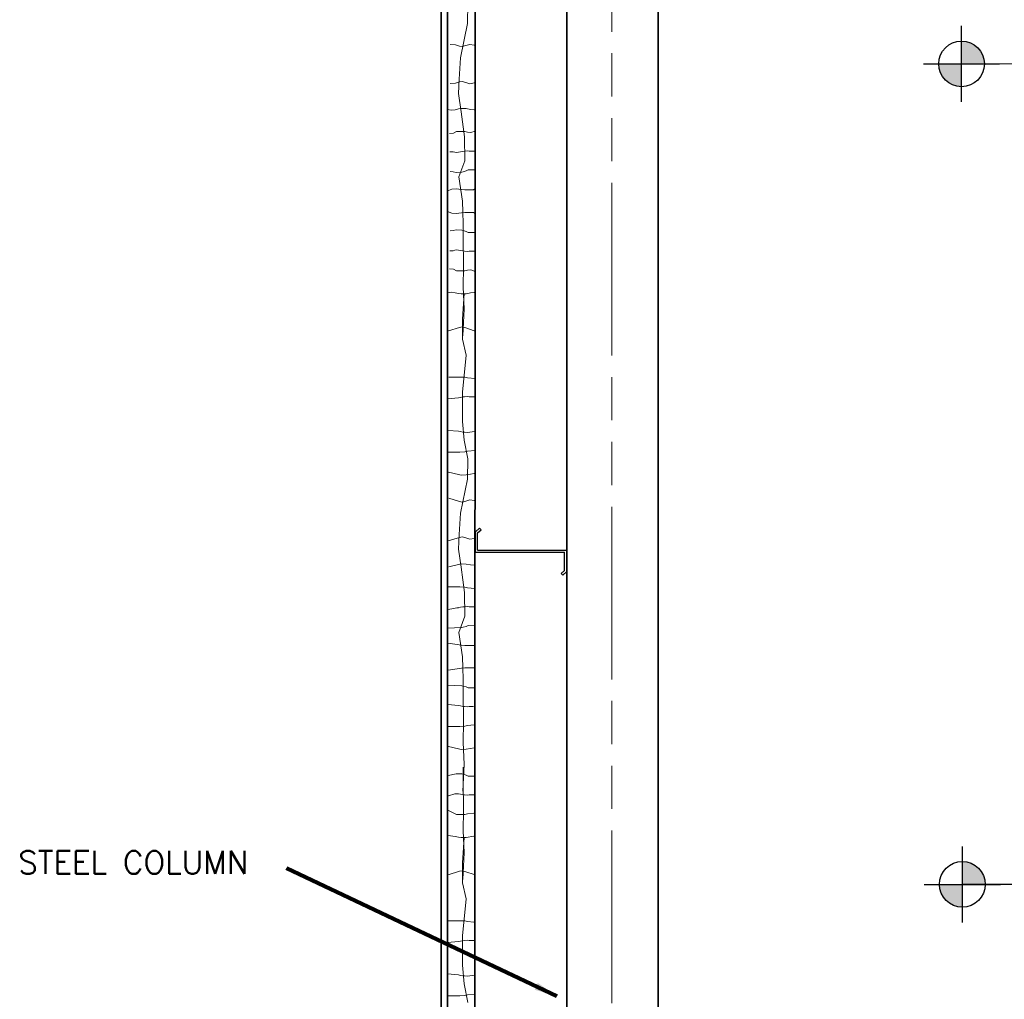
# Model space of a CAD drawing. Extents: x 155 to 606, y 184 to 461.
# Tile 10 of 28: x 253 to 339, y 272 to 358. Entities that reach past the tile are written whole.
import ezdxf

# ---------------------------------------------------------------- set-up
doc = ezdxf.new("R2010")
doc.units = 0
doc.header["$LTSCALE"] = 0.63
doc.header["$MEASUREMENT"] = 0
doc.linetypes.add('od37a204$0$ACAD_ISO08W100', pattern=[36, 24, -3, 6, -3])
doc.linetypes.add('od37a204$0$ACAD_ISO09W100', pattern=[45, 24, -3, 6, -3, 6, -3])
for name, color, linetype, lineweight in [('A-Anno-Patt', 52, 'Continuous', 18), ('od37a204$0$A-Anno-Text', 53, 'Continuous', 25), ('od37a204$0$S-Cols-Scnd', 2, 'Continuous', 35), ('od37a204$0$S-Sect-Cntr', 5, 'od37a204$0$ACAD_ISO08W100', 18), ('od37a204$0$S-Sect-Genf', 6, 'Continuous', 35), ('od37a204$0$S-Sect-Stls', 3, 'Continuous', 25)]:
    doc.layers.add(name, color=color, linetype=linetype, lineweight=lineweight)
doc.styles.add('od37a204$0$NOTES', font='romans.shx')
doc.dimstyles.new('od37a204$0$EARCH', dxfattribs={"dimtxt": 0.125, "dimasz": 0.125, "dimexe": 0.0625, "dimexo": 0.0625, "dimgap": 0.0625, "dimtad": 1, "dimdec": 4, "dimzin": 3, "dimdsep": 46, "dimlunit": 4, "dimtxsty": 'od37a204$0$NOTES', "dimcen": 0, "dimclrd": 256, "dimclre": 256, "dimadec": 0, "dimazin": 0, "dimtfac": 0.75, "dimtdec": 4, "dimtmove": 1, "dimatfit": 3, "dimfxl": 0, "dimfrac": 1, "dimtolj": 1, "dimtzin": 3, "dimlwd": 18, "dimlwe": 18, "dimarcsym": 0})

# ---------------------------------------------------------------- blocks, each defined once
blk = doc.blocks.new('od37a204$0$TARGET')
h = blk.add_hatch(color=256)
h.paths.add_polyline_path([(-0.125, -0.0001, 0.414192), (0.0001, -0.125), (0.0001, -0.0001)])
h.paths.add_polyline_path([(0.0001, -0.0001), (0.125, -0.0001, 0.000219), (0.125, 0, 0.413978), (0.0001, 0.125)])
for p, q in [((0.0001, -0.2084), (0.0001, 0.2081)), ((-0.2081, -0.0001), (0.2084, -0.0001))]:
    blk.add_line(p, q)
blk.add_circle((0, 0), 0.125)

msp = doc.modelspace()

# ---------------------------------------------------------------- linework, layer by layer
at = {"layer": 'A-Anno-Patt'}
for p, q in [((292.28048, 357.61096), (292.33698, 359.38983)), ((291.68729, 354.61793), (292.28048, 357.61096)), ((290.78998, 355.78563), (291.24269, 355.75735)), ((291.24269, 355.75735), (291.59637, 355.64422)), ((291.59637, 355.64422), (291.83688, 355.60179)), ((291.83688, 355.60179), (292.16226, 355.68664)), ((292.16226, 355.68664), (292.5018, 355.79978)), ((292.5018, 355.79978), (292.86963, 355.72907)), ((292.86963, 355.72907), (292.946, 355.71732)), ((291.5743, 352.75435), (291.68729, 354.61793)), ((291.24269, 352.40006), (291.59637, 352.51319)), ((291.5178, 351.48373), (291.5743, 352.75435)), ((291.59637, 352.51319), (291.83688, 352.55562)), ((291.83688, 352.55562), (292.16226, 352.47077)), ((290.78998, 352.37178), (291.24269, 352.40006)), ((292.16226, 352.47077), (292.5018, 352.35763)), ((292.5018, 352.35763), (292.86963, 352.42834)), ((291.74378, 349.90251), (291.5178, 351.48373)), ((290.51861, 350.10568), (290.90316, 350.03841)), ((290.90316, 350.03841), (291.2144, 350.08084)), ((291.2144, 350.08084), (291.51149, 350.15155)), ((291.51149, 350.15155), (291.75199, 350.19397)), ((291.75199, 350.19397), (292.17641, 350.17983)), ((292.17641, 350.17983), (292.54424, 350.10912)), ((292.54424, 350.10912), (292.86963, 350.0667)), ((292.86963, 350.0667), (292.96606, 350.07875)), ((292.02626, 347.70009), (291.74378, 349.90251)), ((292.60083, 348.07273), (292.95451, 348.21415)), ((290.7051, 348.00203), (291.05878, 348.03031)), ((291.05878, 348.03031), (291.34172, 348.17172)), ((291.34172, 348.17172), (291.61052, 348.17172)), ((291.61052, 348.17172), (292.06323, 348.15758)), ((292.0545, 345.61063), (292.02626, 347.70009)), ((292.06323, 348.15758), (292.28959, 348.10102)), ((292.28959, 348.10102), (292.60083, 348.07273)), ((292.03237, 346.44584), (292.26451, 346.46647)), ((292.26451, 346.46647), (292.42959, 346.44068)), ((290.75817, 346.40459), (290.8923, 346.40459)), ((290.8923, 346.40459), (291.03674, 346.40459)), ((291.03674, 346.40459), (291.18635, 346.35818)), ((291.18635, 346.35818), (291.34627, 346.34271)), ((291.34627, 346.34271), (291.5165, 346.35818)), ((291.5165, 346.35818), (291.68674, 346.38912)), ((291.54605, 344.19882), (292.0545, 345.61063)), ((291.68674, 346.38912), (291.87245, 346.43037)), ((291.87245, 346.43037), (292.03237, 346.44584)), ((292.42959, 346.44068), (292.80618, 346.44068)), ((292.80618, 346.44068), (292.92999, 346.44584)), ((292.92999, 346.44584), (292.94675, 346.44834)), ((292.1665, 344.71837), (292.36253, 344.80603)), ((292.36253, 344.80603), (292.67205, 344.81119)), ((292.67205, 344.81119), (292.96816, 344.80289)), ((290.78913, 344.68227), (291.0419, 344.65133)), ((291.0419, 344.65133), (291.29468, 344.59461)), ((291.29468, 344.59461), (291.78476, 344.61524)), ((291.85513, 342.05806), (291.54605, 344.19882)), ((291.78476, 344.61524), (291.9292, 344.64618)), ((291.9292, 344.64618), (292.1665, 344.71837)), ((290.64322, 343.01641), (290.91024, 343.13338)), ((290.91024, 343.13338), (291.28984, 343.15145)), ((291.28984, 343.15145), (291.28984, 343.15145)), ((291.28984, 343.15145), (291.7779, 343.07917)), ((291.7779, 343.07917), (292.06712, 343.0611)), ((292.06712, 343.0611), (292.32018, 343.0611)), ((292.32018, 343.0611), (292.32018, 343.0611)), ((292.32018, 343.0611), (292.6094, 343.0611)), ((292.6094, 343.0611), (292.80823, 343.0611)), ((292.80823, 343.0611), (292.93348, 343.13814)), ((291.88338, 341.09803), (291.85513, 342.05806)), ((290.53551, 341.17427), (290.91024, 341.01012)), ((290.91024, 341.01012), (291.28984, 340.99205)), ((291.28984, 340.99205), (291.7779, 341.06432)), ((291.28984, 340.99205), (291.28984, 340.99205)), ((291.7779, 341.06432), (292.06712, 341.08239)), ((291.91163, 340.10977), (291.88338, 341.09803)), ((292.06712, 341.08239), (292.32018, 341.08239)), ((292.32018, 341.08239), (292.32018, 341.08239)), ((292.32018, 341.08239), (292.6094, 341.08239)), ((292.6094, 341.08239), (292.80823, 341.08239)), ((292.80823, 341.08239), (292.96912, 340.98343)), ((291.91163, 338.95209), (291.91163, 340.10977)), ((290.78913, 339.46122), (291.0419, 339.49216)), ((291.0419, 339.49216), (291.29468, 339.54889)), ((291.29468, 339.54889), (291.78476, 339.52826)), ((291.78476, 339.52826), (291.9292, 339.49732)), ((291.93988, 336.32613), (291.91163, 338.95209)), ((291.9292, 339.49732), (292.1665, 339.42513)), ((292.1665, 339.42513), (292.36253, 339.33746)), ((292.36253, 339.33746), (292.67205, 339.33231)), ((292.67205, 339.33231), (292.93629, 339.33971)), ((290.75817, 337.73891), (290.8923, 337.73891)), ((290.8923, 337.73891), (291.03674, 337.73891)), ((291.03674, 337.73891), (291.18635, 337.78532)), ((291.18635, 337.78532), (291.34627, 337.80079)), ((291.34627, 337.80079), (291.5165, 337.78532)), ((291.5165, 337.78532), (291.68674, 337.75438)), ((291.68674, 337.75438), (291.87245, 337.71313)), ((291.87245, 337.71313), (292.03237, 337.69766)), ((292.03237, 337.69766), (292.26451, 337.67703)), ((292.26451, 337.67703), (292.42959, 337.70281)), ((292.42959, 337.70281), (292.80618, 337.70281)), ((292.80618, 337.70281), (292.92999, 337.69766)), ((292.92999, 337.69766), (292.95245, 337.69431)), ((290.7051, 336.14147), (291.05878, 336.11319)), ((291.91163, 334.5755), (291.93988, 336.32613)), ((291.05878, 336.11319), (291.34172, 335.97177)), ((291.34172, 335.97177), (291.61052, 335.97177)), ((291.61052, 335.97177), (292.06323, 335.98591)), ((292.06323, 335.98591), (292.28959, 336.04248)), ((292.28959, 336.04248), (292.60083, 336.07076)), ((292.60083, 336.07076), (292.95451, 335.92935)), ((291.99637, 332.62721), (291.91163, 334.5755)), ((290.60304, 334.05258), (290.90316, 334.10508)), ((290.90316, 334.10508), (291.2144, 334.06266)), ((291.2144, 334.06266), (291.51149, 333.99195)), ((291.51149, 333.99195), (291.75199, 333.94953)), ((291.75199, 333.94953), (292.17641, 333.96367)), ((291.85952, 331.74501), (292.00076, 333.97566)), ((292.17641, 333.96367), (292.54424, 334.03437)), ((292.54424, 334.03437), (292.86963, 334.0768)), ((292.86963, 334.0768), (293.00863, 334.05943)), ((291.88338, 330.28361), (291.99637, 332.62721)), ((290.63667, 330.70813), (291.59637, 331.01511)), ((291.59637, 331.01511), (291.83688, 331.05754)), ((291.83688, 331.05754), (292.16226, 330.97269)), ((291.85952, 329.99438), (291.85952, 331.74501)), ((292.16226, 330.97269), (292.8889, 330.73057)), ((292.17024, 328.58257), (291.85952, 329.99438)), ((291.85677, 325.36336), (292.17024, 328.58257)), ((290.65665, 326.67364), (291.61052, 326.67364)), ((291.61052, 326.67364), (292.06323, 326.6595)), ((292.06323, 326.6595), (292.28959, 326.60294)), ((292.28959, 326.60294), (292.96982, 326.54112)), ((291.68674, 324.89104), (291.87245, 324.93229)), ((291.85677, 324.54451), (291.85677, 325.36336)), ((291.87245, 324.93229), (292.03237, 324.94776)), ((292.03237, 324.94776), (292.26451, 324.96839)), ((292.26451, 324.96839), (292.42959, 324.9426)), ((292.42959, 324.9426), (292.95192, 324.9426)), ((290.53057, 324.7705), (291.5165, 324.8601)), ((291.5165, 324.8601), (291.68674, 324.89104)), ((291.85677, 322.79387), (291.85677, 324.54451)), ((291.99801, 321.15618), (291.85677, 322.79387)), ((290.61189, 322.0101), (291.5165, 321.92789)), ((291.5165, 321.92789), (291.68674, 321.89695)), ((291.68674, 321.89695), (291.87245, 321.8557)), ((291.87245, 321.8557), (292.03237, 321.84023)), ((292.03237, 321.84023), (292.26451, 321.81961)), ((292.26451, 321.81961), (292.93386, 321.92415)), ((292.33698, 319.51849), (291.99801, 321.15618)), ((290.54433, 320.11435), (291.61052, 320.11435)), ((291.61052, 320.11435), (292.06323, 320.12849)), ((292.06323, 320.12849), (292.28959, 320.18505)), ((292.28959, 320.18505), (292.9631, 320.24626)), ((292.28048, 317.73962), (292.33698, 319.51849)), ((290.63845, 318.34231), (291.51149, 318.13452)), ((291.51149, 318.13452), (291.75199, 318.0921)), ((291.75199, 318.0921), (292.17641, 318.10624)), ((292.17641, 318.10624), (292.54424, 318.17695)), ((292.54424, 318.17695), (292.86963, 318.21937)), ((291.68729, 314.74659), (292.28048, 317.73962)), ((290.64634, 316.07677), (291.59637, 315.77288)), ((291.59637, 315.77288), (291.83688, 315.73046)), ((291.83688, 315.73046), (292.16226, 315.8153)), ((292.16226, 315.8153), (292.5018, 315.92844)), ((292.5018, 315.92844), (292.86963, 315.85773)), ((291.5743, 312.88301), (291.68729, 314.74659)), ((291.5178, 311.61239), (291.5743, 312.88301)), ((290.60916, 312.32607), (291.59637, 312.64185)), ((291.59637, 312.64185), (291.83688, 312.68428)), ((291.83688, 312.68428), (292.16226, 312.59943)), ((292.16226, 312.59943), (292.5018, 312.4863)), ((292.5018, 312.4863), (292.86963, 312.557)), ((291.74378, 310.03117), (291.5178, 311.61239)), ((290.65785, 310.07704), (291.51149, 310.28021)), ((291.51149, 310.28021), (291.75199, 310.32263)), ((291.75199, 310.32263), (292.17641, 310.30849)), ((292.17641, 310.30849), (292.54424, 310.23778)), ((292.02626, 307.82876), (291.74378, 310.03117)), ((292.54424, 310.23778), (292.86963, 310.19536)), ((290.60583, 308.30038), (291.61052, 308.30038)), ((291.61052, 308.30038), (292.06323, 308.28624)), ((292.0545, 305.73929), (292.02626, 307.82876)), ((292.06323, 308.28624), (292.28959, 308.22968)), ((292.28959, 308.22968), (292.93974, 308.1706)), ((290.59526, 306.31941), (291.68674, 306.51778)), ((291.34627, 306.47137), (291.5165, 306.48684)), ((291.68674, 306.51778), (291.87245, 306.55903)), ((291.87245, 306.55903), (292.03237, 306.5745)), ((292.03237, 306.5745), (292.26451, 306.59513)), ((292.26451, 306.59513), (292.42959, 306.56934)), ((292.42959, 306.56934), (292.90154, 306.56934)), ((291.54605, 304.32748), (292.0545, 305.73929)), ((290.5252, 304.69088), (291.78476, 304.7439)), ((291.85513, 302.18672), (291.54605, 304.32748)), ((291.78476, 304.7439), (291.9292, 304.77484)), ((291.9292, 304.77484), (292.1665, 304.84703)), ((292.1665, 304.84703), (292.36253, 304.93469)), ((292.36253, 304.93469), (292.88099, 304.94333)), ((290.60045, 303.3822), (291.7779, 303.20783)), ((291.7779, 303.20783), (292.06712, 303.18976)), ((292.06712, 303.18976), (292.32018, 303.18976)), ((292.32018, 303.18976), (292.32018, 303.18976)), ((292.32018, 303.18976), (292.92204, 303.18976)), ((291.88338, 301.22669), (291.85513, 302.18672)), ((290.60045, 301.01862), (291.7779, 301.19299)), ((291.7779, 301.19299), (292.06712, 301.21105)), ((291.91163, 300.23843), (291.88338, 301.22669)), ((292.06712, 301.21105), (292.32018, 301.21105)), ((292.32018, 301.21105), (292.32018, 301.21105)), ((292.32018, 301.21105), (292.88104, 301.21105)), ((291.91163, 299.08075), (291.91163, 300.23843)), ((290.57964, 299.70764), (291.78476, 299.65692)), ((291.78476, 299.65692), (291.9292, 299.62598)), ((291.93988, 296.45479), (291.91163, 299.08075)), ((291.9292, 299.62598), (292.1665, 299.55379)), ((292.1665, 299.55379), (292.36253, 299.46612)), ((292.36253, 299.46612), (292.91501, 299.45692)), ((290.58466, 297.99866), (291.5165, 297.91398)), ((291.5165, 297.91398), (291.68674, 297.88304)), ((291.68674, 297.88304), (291.87245, 297.84179)), ((291.87245, 297.84179), (292.03237, 297.82632)), ((292.03237, 297.82632), (292.26451, 297.80569)), ((292.26451, 297.80569), (292.42959, 297.83147)), ((292.42959, 297.83147), (292.80618, 297.83147)), ((290.55787, 296.10043), (291.61052, 296.10043)), ((291.61052, 296.10043), (292.06323, 296.11457)), ((291.91163, 294.70416), (291.93988, 296.45479)), ((292.06323, 296.11457), (292.28959, 296.17114)), ((292.28959, 296.17114), (292.87185, 296.22405)), ((290.63186, 294.32996), (291.51149, 294.12061)), ((291.51149, 294.12061), (291.75199, 294.07819)), ((291.75199, 294.07819), (292.17641, 294.09233)), ((291.99637, 292.75587), (291.91163, 294.70416)), ((292.17641, 294.09233), (292.54424, 294.16304)), ((292.54424, 294.16304), (292.86963, 294.20546)), ((291.88338, 290.41227), (291.99637, 292.75587)), ((291.91163, 291.35749), (291.91163, 292.51517)), ((290.60059, 291.79853), (291.29468, 291.95429)), ((291.29468, 291.95429), (291.78476, 291.93366)), ((291.78476, 291.93366), (291.9292, 291.90272)), ((291.93988, 288.73153), (291.91163, 291.35749)), ((291.9292, 291.90272), (292.1665, 291.83053)), ((292.1665, 291.83053), (292.36253, 291.74286)), ((292.36253, 291.74286), (292.93551, 291.73332)), ((290.61861, 290.0146), (291.18635, 290.19072)), ((291.18635, 290.19072), (291.34627, 290.20619)), ((291.34627, 290.20619), (291.5165, 290.19072)), ((291.5165, 290.19072), (291.68674, 290.15978)), ((291.68674, 290.15978), (291.87245, 290.11853)), ((291.87245, 290.11853), (292.03237, 290.10306)), ((292.03237, 290.10306), (292.26451, 290.08243)), ((292.26451, 290.08243), (292.42959, 290.10821)), ((292.42959, 290.10821), (292.89458, 290.10821)), ((290.62519, 288.73529), (291.34172, 288.37717)), ((291.91163, 286.9809), (291.93988, 288.73153)), ((291.34172, 288.37717), (291.61052, 288.37717)), ((291.61052, 288.37717), (292.06323, 288.39131)), ((292.06323, 288.39131), (292.28959, 288.44788)), ((292.28959, 288.44788), (292.85152, 288.49894)), ((290.59595, 286.55236), (291.2144, 286.46806)), ((291.2144, 286.46806), (291.51149, 286.39735)), ((291.51149, 286.39735), (291.75199, 286.35492)), ((291.75199, 286.35492), (292.17641, 286.36907)), ((291.85952, 284.15041), (292.00076, 286.38106)), ((291.99637, 285.03261), (291.91163, 286.9809)), ((292.17641, 286.36907), (292.85402, 286.49932)), ((291.88338, 282.68901), (291.99637, 285.03261)), ((291.85952, 282.39977), (291.85952, 284.15041)), ((290.61362, 283.10616), (291.59637, 283.42051)), ((291.59637, 283.42051), (291.83688, 283.46294)), ((291.83688, 283.46294), (292.16226, 283.37809)), ((292.16226, 283.37809), (292.86602, 283.14359)), ((292.17024, 280.98797), (291.85952, 282.39977)), ((291.85677, 277.76876), (292.17024, 280.98797)), ((290.59025, 279.07904), (291.61052, 279.07904)), ((291.61052, 279.07904), (292.06323, 279.0649)), ((292.06323, 279.0649), (292.28959, 279.00834)), ((292.28959, 279.00834), (292.8633, 278.9562)), ((291.85677, 276.94991), (291.85677, 277.76876)), ((290.55578, 277.17819), (291.5165, 277.2655)), ((291.5165, 277.2655), (291.68674, 277.29644)), ((291.68674, 277.29644), (291.87245, 277.33769)), ((291.85677, 275.19927), (291.85677, 276.94991)), ((291.87245, 277.33769), (292.03237, 277.35316)), ((292.03237, 277.35316), (292.26451, 277.37378)), ((292.26451, 277.37378), (292.42959, 277.348)), ((292.42959, 277.348), (292.95192, 277.348)), ((291.99801, 273.56158), (291.85677, 275.19927)), ((290.55578, 274.4206), (291.5165, 274.33329)), ((291.5165, 274.33329), (291.68674, 274.30235)), ((291.68674, 274.30235), (291.87245, 274.2611)), ((291.87245, 274.2611), (292.03237, 274.24563)), ((292.03237, 274.24563), (292.26451, 274.225)), ((292.26451, 274.225), (292.93386, 274.32955)), ((292.33698, 271.92389), (291.99801, 273.56158)), ((290.54925, 272.51975), (291.61052, 272.51975)), ((291.61052, 272.51975), (292.06323, 272.53389)), ((292.06323, 272.53389), (292.28959, 272.59045)), ((292.28959, 272.59045), (292.9631, 272.65166))]:
    msp.add_line(p, q, dxfattribs=at)
at = {"layer": 'od37a204$0$A-Anno-Text'}
for p, q in [((367.91153, 353.90195), (335.53639, 354.09003)), ((373.78855, 282.26524), (335.60824, 282.26524))]:
    msp.add_line(p, q, dxfattribs=at)
at = {"layer": 'od37a204$0$S-Cols-Scnd'}
for p, q in [((300.98418, 218.89424), (300.98418, 404.29074)), ((308.98418, 218.89424), (308.98418, 404.29074))]:
    msp.add_line(p, q, dxfattribs=at)
at = {"layer": 'od37a204$0$S-Sect-Cntr', "linetype": 'od37a204$0$ACAD_ISO09W100'}
msp.add_line((304.94243, 215.15886), (304.94243, 445.58449), dxfattribs=at)
at = {"layer": 'od37a204$0$S-Sect-Genf'}
for p, q in [((289.98418, 215.89424), (289.98418, 410.23661)), ((290.55005, 215.89424), (290.55005, 410.23661)), ((292.90586, 215.89424), (292.98418, 410.23661))]:
    msp.add_line(p, q, dxfattribs=at)
at = {"layer": 'od37a204$0$S-Sect-Stls'}
for p, q in [((292.98418, 313.13811), (293.3508, 313.45136)), ((292.98418, 311.33836), (292.98418, 313.13811)), ((293.18055, 313.04724), (293.47943, 313.30274)), ((293.18105, 311.53549), (293.18055, 313.04724)), ((293.3508, 313.45136), (293.47755, 313.30111)), ((292.98418, 311.33836), (300.7868, 311.33836)), ((293.18105, 311.53549), (300.98293, 311.53549)), ((300.7863, 309.74024), (300.7868, 311.33836)), ((300.98293, 309.65099), (300.98293, 311.53549)), ((300.49705, 309.49274), (300.7863, 309.74024)), ((300.62568, 309.34399), (300.49705, 309.49274)), ((300.62568, 309.34399), (300.98293, 309.65099))]:
    msp.add_line(p, q, dxfattribs=at)

# ---------------------------------------------------------------- block references
at = {"layer": 'od37a204$0$A-Anno-Text', "xscale": 16, "yscale": 16, "zscale": 16}
for p in [(335.53639, 354.09003), (335.60824, 282.26524)]:
    msp.add_blockref('od37a204$0$TARGET', p, dxfattribs=at)

# ---------------------------------------------------------------- texts
at = {"layer": 'od37a204$0$A-Anno-Text', "insert": (252.96679, 283.19254), "char_height": 2, "attachment_point": 7, "style": 'od37a204$0$NOTES'}
msp.add_mtext('STEEL COLUMN', dxfattribs=at)

# ---------------------------------------------------------------- leaders
at = {"layer": 'od37a204$0$A-Anno-Text'}
msp.add_leader([(300.11462, 272.4858), (276.45019, 283.68603)], dimstyle='od37a204$0$EARCH', override={"dimscale": 16, "dimgap": 0.0625, "dimtad": 0, "dimclrd": 0, "dimlwd": 65534}, dxfattribs=at)

doc.saveas('drawing.dxf')
